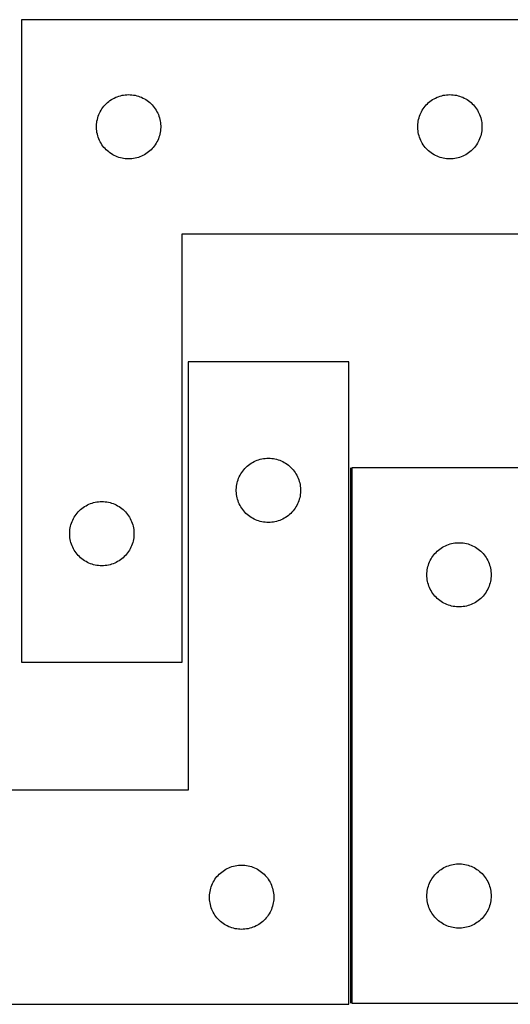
# Model space of a CAD drawing. Header units: millimetres. Extents: x 7 to 1488, y 8 to 469.
# Tile 5 of 6: x 973 to 1203, y 8 to 468. Entities that reach past the tile are written whole.
import ezdxf

# ---------------------------------------------------------------- set-up
doc = ezdxf.new("R2010")
doc.units = ezdxf.units.MM
doc.layers.add('COMMON', color=5, linetype='CONTINUOUS', true_color=0x0000ff)
doc.layers.add('CUT', color=7, linetype='CONTINUOUS', true_color=0x000000)

msp = doc.modelspace()

# ---------------------------------------------------------------- linework, layer by layer
at = {"layer": 'COMMON'}
msp.add_line((1127.828705, 258.287139), (1127.828705, 8.287139), dxfattribs=at)
at = {"layer": 'CUT'}
for p, q in [((974.299917, 467.502953), (974.299917, 167.502953)), ((1224.299917, 467.502953), (974.299917, 467.502953)), ((1021.231636, 432.185788), (1021.991558, 432.324271)), ((1021.991558, 432.324271), (1022.757602, 432.423451)), ((1022.757602, 432.423451), (1023.527736, 432.483064)), ((1023.527736, 432.483064), (1024.299917, 432.502953)), ((1024.299917, 432.502953), (1025.072098, 432.483064)), ((1025.072098, 432.483064), (1025.842232, 432.423451)), ((1025.842232, 432.423451), (1026.608276, 432.324271)), ((1026.608276, 432.324271), (1027.368198, 432.185788)), ((1171.231636, 432.185788), (1171.991558, 432.324271)), ((1171.991558, 432.324271), (1172.757602, 432.423451)), ((1172.757602, 432.423451), (1173.527736, 432.483064)), ((1173.527736, 432.483064), (1174.299917, 432.502953)), ((1174.299917, 432.502953), (1175.072098, 432.483064)), ((1175.072098, 432.483064), (1175.842232, 432.423451)), ((1175.842232, 432.423451), (1176.608276, 432.324271)), ((1176.608276, 432.324271), (1177.368198, 432.185788)), ((1012.78171, 427.11185), (1013.291637, 427.692053)), ((1013.291637, 427.692053), (1013.830755, 428.245235)), ((1013.830755, 428.245235), (1014.397635, 428.769932)), ((1014.397635, 428.769932), (1014.990775, 429.26475)), ((1014.990775, 429.26475), (1015.608601, 429.728378)), ((1015.608601, 429.728378), (1016.249474, 430.159586)), ((1016.249474, 430.159586), (1016.911696, 430.557231)), ((1016.911696, 430.557231), (1017.59351, 430.920259)), ((1017.59351, 430.920259), (1018.293108, 431.247706)), ((1018.293108, 431.247706), (1019.008636, 431.538705)), ((1019.008636, 431.538705), (1019.738195, 431.792483)), ((1019.738195, 431.792483), (1020.47985, 432.008368)), ((1020.47985, 432.008368), (1021.231636, 432.185788)), ((1027.368198, 432.185788), (1028.119984, 432.008368)), ((1028.119984, 432.008368), (1028.86164, 431.792483)), ((1028.86164, 431.792483), (1029.591198, 431.538705)), ((1029.591198, 431.538705), (1030.306726, 431.247706)), ((1030.306726, 431.247706), (1031.006324, 430.920259)), ((1031.006324, 430.920259), (1031.688138, 430.557231)), ((1031.688138, 430.557231), (1032.35036, 430.159586)), ((1032.35036, 430.159586), (1032.991234, 429.728378)), ((1032.991234, 429.728378), (1033.609059, 429.26475)), ((1033.609059, 429.26475), (1034.202199, 428.769932)), ((1034.202199, 428.769932), (1034.769079, 428.245235)), ((1034.769079, 428.245235), (1035.308198, 427.692053)), ((1035.308198, 427.692053), (1035.818124, 427.11185)), ((1162.78171, 427.11185), (1163.291637, 427.692053)), ((1163.291637, 427.692053), (1163.830755, 428.245235)), ((1163.830755, 428.245235), (1164.397635, 428.769932)), ((1164.397635, 428.769932), (1164.990775, 429.26475)), ((1164.990775, 429.26475), (1165.608601, 429.728378)), ((1165.608601, 429.728378), (1166.249474, 430.159586)), ((1166.249474, 430.159586), (1166.911696, 430.557231)), ((1166.911696, 430.557231), (1167.59351, 430.920259)), ((1167.59351, 430.920259), (1168.293108, 431.247706)), ((1168.293108, 431.247706), (1169.008636, 431.538705)), ((1169.008636, 431.538705), (1169.738195, 431.792483)), ((1169.738195, 431.792483), (1170.47985, 432.008368)), ((1170.47985, 432.008368), (1171.231636, 432.185788)), ((1177.368198, 432.185788), (1178.119984, 432.008368)), ((1178.119984, 432.008368), (1178.86164, 431.792483)), ((1178.86164, 431.792483), (1179.591198, 431.538705)), ((1179.591198, 431.538705), (1180.306726, 431.247706)), ((1180.306726, 431.247706), (1181.006324, 430.920259)), ((1181.006324, 430.920259), (1181.688138, 430.557231)), ((1181.688138, 430.557231), (1182.35036, 430.159586)), ((1182.35036, 430.159586), (1182.991234, 429.728378)), ((1182.991234, 429.728378), (1183.609059, 429.26475)), ((1183.609059, 429.26475), (1184.202199, 428.769932)), ((1184.202199, 428.769932), (1184.769079, 428.245235)), ((1184.769079, 428.245235), (1185.308198, 427.692053)), ((1185.308198, 427.692053), (1185.818124, 427.11185)), ((1010.132579, 422.431088), (1010.405058, 423.153871)), ((1010.405058, 423.153871), (1010.714383, 423.861668)), ((1010.714383, 423.861668), (1011.059735, 424.552604)), ((1011.059735, 424.552604), (1011.440198, 425.224845)), ((1011.440198, 425.224845), (1011.854762, 425.876608)), ((1011.854762, 425.876608), (1012.302328, 426.506167)), ((1012.302328, 426.506167), (1012.78171, 427.11185)), ((1035.818124, 427.11185), (1036.297506, 426.506167)), ((1036.297506, 426.506167), (1036.745072, 425.876608)), ((1036.745072, 425.876608), (1037.159636, 425.224845)), ((1037.159636, 425.224845), (1037.540099, 424.552604)), ((1037.540099, 424.552604), (1037.885451, 423.861668)), ((1037.885451, 423.861668), (1038.194777, 423.153871)), ((1038.194777, 423.153871), (1038.467255, 422.431088)), ((1160.132579, 422.431088), (1160.405058, 423.153871)), ((1160.405058, 423.153871), (1160.714383, 423.861668)), ((1160.714383, 423.861668), (1161.059735, 424.552604)), ((1161.059735, 424.552604), (1161.440198, 425.224845)), ((1161.440198, 425.224845), (1161.854762, 425.876608)), ((1161.854762, 425.876608), (1162.302328, 426.506167)), ((1162.302328, 426.506167), (1162.78171, 427.11185)), ((1185.818124, 427.11185), (1186.297506, 426.506167)), ((1186.297506, 426.506167), (1186.745072, 425.876608)), ((1186.745072, 425.876608), (1187.159636, 425.224845)), ((1187.159636, 425.224845), (1187.540099, 424.552604)), ((1187.540099, 424.552604), (1187.885451, 423.861668)), ((1187.885451, 423.861668), (1188.194777, 423.153871)), ((1188.194777, 423.153871), (1188.467255, 422.431088)), ((1009.30489, 417.889171), (1009.344654, 418.660584)), ((1009.344654, 418.660584), (1009.424077, 419.428928)), ((1009.424077, 419.428928), (1009.542948, 420.192164)), ((1009.542948, 420.192164), (1009.700951, 420.948269)), ((1009.700951, 420.948269), (1009.897669, 421.695237)), ((1009.897669, 421.695237), (1010.132579, 422.431088)), ((1038.467255, 422.431088), (1038.702165, 421.695237)), ((1038.702165, 421.695237), (1038.898883, 420.948269)), ((1038.898883, 420.948269), (1039.056886, 420.192164)), ((1039.056886, 420.192164), (1039.175757, 419.428928)), ((1039.175757, 419.428928), (1039.25518, 418.660584)), ((1039.25518, 418.660584), (1039.294944, 417.889171)), ((1159.30489, 417.889171), (1159.344654, 418.660584)), ((1159.344654, 418.660584), (1159.424077, 419.428928)), ((1159.424077, 419.428928), (1159.542948, 420.192164)), ((1159.542948, 420.192164), (1159.700951, 420.948269)), ((1159.700951, 420.948269), (1159.897669, 421.695237)), ((1159.897669, 421.695237), (1160.132579, 422.431088)), ((1188.467255, 422.431088), (1188.702165, 421.695237)), ((1188.702165, 421.695237), (1188.898883, 420.948269)), ((1188.898883, 420.948269), (1189.056886, 420.192164)), ((1189.056886, 420.192164), (1189.175757, 419.428928)), ((1189.175757, 419.428928), (1189.25518, 418.660584)), ((1189.25518, 418.660584), (1189.294944, 417.889171)), ((1009.30489, 417.116734), (1009.30489, 417.889171)), ((1009.344654, 416.345321), (1009.30489, 417.116734)), ((1009.424077, 415.576977), (1009.344654, 416.345321)), ((1009.542948, 414.813741), (1009.424077, 415.576977)), ((1009.700951, 414.057636), (1009.542948, 414.813741)), ((1009.897669, 413.310668), (1009.700951, 414.057636)), ((1038.898883, 414.057636), (1038.702165, 413.310668)), ((1039.056886, 414.813741), (1038.898883, 414.057636)), ((1039.175757, 415.576977), (1039.056886, 414.813741)), ((1039.25518, 416.345321), (1039.175757, 415.576977)), ((1039.294944, 417.116734), (1039.25518, 416.345321)), ((1039.294944, 417.889171), (1039.294944, 417.116734)), ((1159.30489, 417.116734), (1159.30489, 417.889171)), ((1159.344654, 416.345321), (1159.30489, 417.116734)), ((1159.424077, 415.576977), (1159.344654, 416.345321)), ((1159.542948, 414.813741), (1159.424077, 415.576977)), ((1159.700951, 414.057636), (1159.542948, 414.813741)), ((1159.897669, 413.310668), (1159.700951, 414.057636)), ((1188.898883, 414.057636), (1188.702165, 413.310668)), ((1189.056886, 414.813741), (1188.898883, 414.057636)), ((1189.175757, 415.576977), (1189.056886, 414.813741)), ((1189.25518, 416.345321), (1189.175757, 415.576977)), ((1189.294944, 417.116734), (1189.25518, 416.345321)), ((1189.294944, 417.889171), (1189.294944, 417.116734)), ((1010.132579, 412.574817), (1009.897669, 413.310668)), ((1010.405058, 411.852034), (1010.132579, 412.574817)), ((1010.714383, 411.144237), (1010.405058, 411.852034)), ((1011.059735, 410.453301), (1010.714383, 411.144237)), ((1011.440198, 409.781061), (1011.059735, 410.453301)), ((1011.854762, 409.129297), (1011.440198, 409.781061)), ((1037.159636, 409.781061), (1036.745072, 409.129297)), ((1037.540099, 410.453301), (1037.159636, 409.781061)), ((1037.885451, 411.144237), (1037.540099, 410.453301)), ((1038.194777, 411.852034), (1037.885451, 411.144237)), ((1038.467255, 412.574817), (1038.194777, 411.852034)), ((1038.702165, 413.310668), (1038.467255, 412.574817)), ((1160.132579, 412.574817), (1159.897669, 413.310668)), ((1160.405058, 411.852034), (1160.132579, 412.574817)), ((1160.714383, 411.144237), (1160.405058, 411.852034)), ((1161.059735, 410.453301), (1160.714383, 411.144237)), ((1161.440198, 409.781061), (1161.059735, 410.453301)), ((1161.854762, 409.129297), (1161.440198, 409.781061)), ((1187.159636, 409.781061), (1186.745072, 409.129297)), ((1187.540099, 410.453301), (1187.159636, 409.781061)), ((1187.885451, 411.144237), (1187.540099, 410.453301)), ((1188.194777, 411.852034), (1187.885451, 411.144237)), ((1188.467255, 412.574817), (1188.194777, 411.852034)), ((1188.702165, 413.310668), (1188.467255, 412.574817)), ((1012.302328, 408.499738), (1011.854762, 409.129297)), ((1012.78171, 407.894055), (1012.302328, 408.499738)), ((1013.291637, 407.313852), (1012.78171, 407.894055)), ((1013.830755, 406.76067), (1013.291637, 407.313852)), ((1014.397635, 406.235974), (1013.830755, 406.76067)), ((1014.990775, 405.741155), (1014.397635, 406.235974)), ((1015.608601, 405.277527), (1014.990775, 405.741155)), ((1016.249474, 404.846319), (1015.608601, 405.277527)), ((1016.911696, 404.448674), (1016.249474, 404.846319)), ((1032.35036, 404.846319), (1031.688138, 404.448674)), ((1032.991234, 405.277527), (1032.35036, 404.846319)), ((1033.609059, 405.741155), (1032.991234, 405.277527)), ((1034.202199, 406.235974), (1033.609059, 405.741155)), ((1034.769079, 406.76067), (1034.202199, 406.235974)), ((1035.308198, 407.313852), (1034.769079, 406.76067)), ((1035.818124, 407.894055), (1035.308198, 407.313852)), ((1036.297506, 408.499738), (1035.818124, 407.894055)), ((1036.745072, 409.129297), (1036.297506, 408.499738)), ((1162.302328, 408.499738), (1161.854762, 409.129297)), ((1162.78171, 407.894055), (1162.302328, 408.499738)), ((1163.291637, 407.313852), (1162.78171, 407.894055)), ((1163.830755, 406.76067), (1163.291637, 407.313852)), ((1164.397635, 406.235974), (1163.830755, 406.76067)), ((1164.990775, 405.741155), (1164.397635, 406.235974)), ((1165.608601, 405.277527), (1164.990775, 405.741155)), ((1166.249474, 404.846319), (1165.608601, 405.277527)), ((1166.911696, 404.448674), (1166.249474, 404.846319)), ((1182.35036, 404.846319), (1181.688138, 404.448674)), ((1182.991234, 405.277527), (1182.35036, 404.846319)), ((1183.609059, 405.741155), (1182.991234, 405.277527)), ((1184.202199, 406.235974), (1183.609059, 405.741155)), ((1184.769079, 406.76067), (1184.202199, 406.235974)), ((1185.308198, 407.313852), (1184.769079, 406.76067)), ((1185.818124, 407.894055), (1185.308198, 407.313852)), ((1186.297506, 408.499738), (1185.818124, 407.894055)), ((1186.745072, 409.129297), (1186.297506, 408.499738)), ((1017.59351, 404.085646), (1016.911696, 404.448674)), ((1018.293108, 403.758199), (1017.59351, 404.085646)), ((1019.008636, 403.4672), (1018.293108, 403.758199)), ((1019.738195, 403.213422), (1019.008636, 403.4672)), ((1020.47985, 402.997537), (1019.738195, 403.213422)), ((1021.231636, 402.820117), (1020.47985, 402.997537)), ((1021.991558, 402.681634), (1021.231636, 402.820117)), ((1022.757602, 402.582454), (1021.991558, 402.681634)), ((1023.527736, 402.522841), (1022.757602, 402.582454)), ((1024.299917, 402.502953), (1023.527736, 402.522841)), ((1025.072098, 402.522841), (1024.299917, 402.502953)), ((1025.842232, 402.582454), (1025.072098, 402.522841)), ((1026.608276, 402.681634), (1025.842232, 402.582454)), ((1027.368198, 402.820117), (1026.608276, 402.681634)), ((1028.119984, 402.997537), (1027.368198, 402.820117)), ((1028.86164, 403.213422), (1028.119984, 402.997537)), ((1029.591198, 403.4672), (1028.86164, 403.213422)), ((1030.306726, 403.758199), (1029.591198, 403.4672)), ((1031.006324, 404.085646), (1030.306726, 403.758199)), ((1031.688138, 404.448674), (1031.006324, 404.085646)), ((1167.59351, 404.085646), (1166.911696, 404.448674)), ((1168.293108, 403.758199), (1167.59351, 404.085646)), ((1169.008636, 403.4672), (1168.293108, 403.758199)), ((1169.738195, 403.213422), (1169.008636, 403.4672)), ((1170.47985, 402.997537), (1169.738195, 403.213422)), ((1171.231636, 402.820117), (1170.47985, 402.997537)), ((1171.991558, 402.681634), (1171.231636, 402.820117)), ((1172.757602, 402.582454), (1171.991558, 402.681634)), ((1173.527736, 402.522841), (1172.757602, 402.582454)), ((1174.299917, 402.502953), (1173.527736, 402.522841)), ((1175.072098, 402.522841), (1174.299917, 402.502953)), ((1175.842232, 402.582454), (1175.072098, 402.522841)), ((1176.608276, 402.681634), (1175.842232, 402.582454)), ((1177.368198, 402.820117), (1176.608276, 402.681634)), ((1178.119984, 402.997537), (1177.368198, 402.820117)), ((1178.86164, 403.213422), (1178.119984, 402.997537)), ((1179.591198, 403.4672), (1178.86164, 403.213422)), ((1180.306726, 403.758199), (1179.591198, 403.4672)), ((1181.006324, 404.085646), (1180.306726, 403.758199)), ((1181.688138, 404.448674), (1181.006324, 404.085646)), ((1049.299917, 167.502953), (1049.299917, 367.502953)), ((1049.299917, 367.502953), (1224.299917, 367.502953)), ((1127.078705, 307.718049), (1052.078705, 307.718049)), ((1052.078705, 307.718049), (1052.078705, 107.718049)), ((1127.078705, 7.718049), (1127.078705, 307.718049)), ((1085.016982, 262.007579), (1085.758638, 262.223464)), ((1085.758638, 262.223464), (1086.510424, 262.400884)), ((1086.510424, 262.400884), (1087.270346, 262.539367)), ((1087.270346, 262.539367), (1088.03639, 262.638547)), ((1088.03639, 262.638547), (1088.806523, 262.69816)), ((1088.806523, 262.69816), (1089.578705, 262.718049)), ((1089.578705, 262.718049), (1090.350886, 262.69816)), ((1090.350886, 262.69816), (1091.121019, 262.638547)), ((1091.121019, 262.638547), (1091.887063, 262.539367)), ((1091.887063, 262.539367), (1092.646986, 262.400884)), ((1092.646986, 262.400884), (1093.398771, 262.223464)), ((1093.398771, 262.223464), (1094.140427, 262.007579)), ((1078.060498, 257.326946), (1078.570424, 257.907149)), ((1078.570424, 257.907149), (1079.109542, 258.460331)), ((1079.109542, 258.460331), (1079.676423, 258.985027)), ((1079.676423, 258.985027), (1080.269562, 259.479846)), ((1080.269562, 259.479846), (1080.887388, 259.943474)), ((1080.887388, 259.943474), (1081.528262, 260.374682)), ((1081.528262, 260.374682), (1082.190484, 260.772327)), ((1082.190484, 260.772327), (1082.872298, 261.135355)), ((1082.872298, 261.135355), (1083.571896, 261.462802)), ((1083.571896, 261.462802), (1084.287423, 261.753801)), ((1084.287423, 261.753801), (1085.016982, 262.007579)), ((1094.140427, 262.007579), (1094.869986, 261.753801)), ((1094.869986, 261.753801), (1095.585513, 261.462802)), ((1095.585513, 261.462802), (1096.285111, 261.135355)), ((1096.285111, 261.135355), (1096.966926, 260.772327)), ((1096.966926, 260.772327), (1097.629147, 260.374682)), ((1097.629147, 260.374682), (1098.270021, 259.943474)), ((1098.270021, 259.943474), (1098.887847, 259.479846)), ((1098.887847, 259.479846), (1099.480986, 258.985027)), ((1099.480986, 258.985027), (1100.047867, 258.460331)), ((1100.047867, 258.460331), (1100.586985, 257.907149)), ((1100.586985, 257.907149), (1101.096911, 257.326946)), ((1228.578706, 258.287139), (1128.578706, 258.287139)), ((1128.578706, 258.287139), (1128.578706, 8.287139)), ((1075.411366, 252.646184), (1075.683845, 253.368967)), ((1075.683845, 253.368967), (1075.993171, 254.076764)), ((1075.993171, 254.076764), (1076.338523, 254.7677)), ((1076.338523, 254.7677), (1076.718985, 255.439941)), ((1076.718985, 255.439941), (1077.133549, 256.091704)), ((1077.133549, 256.091704), (1077.581116, 256.721263)), ((1077.581116, 256.721263), (1078.060498, 257.326946)), ((1101.096911, 257.326946), (1101.576293, 256.721263)), ((1101.576293, 256.721263), (1102.02386, 256.091704)), ((1102.02386, 256.091704), (1102.438424, 255.439941)), ((1102.438424, 255.439941), (1102.818887, 254.7677)), ((1102.818887, 254.7677), (1103.164238, 254.076764)), ((1103.164238, 254.076764), (1103.473564, 253.368967)), ((1103.473564, 253.368967), (1103.746043, 252.646184)), ((1074.583678, 248.104267), (1074.623442, 248.87568)), ((1074.623442, 248.87568), (1074.702864, 249.644024)), ((1074.702864, 249.644024), (1074.821735, 250.40726)), ((1074.821735, 250.40726), (1074.979739, 251.163365)), ((1074.979739, 251.163365), (1075.176456, 251.910333)), ((1075.176456, 251.910333), (1075.411366, 252.646184)), ((1103.746043, 252.646184), (1103.980953, 251.910333)), ((1103.980953, 251.910333), (1104.17767, 251.163365)), ((1104.17767, 251.163365), (1104.335674, 250.40726)), ((1104.335674, 250.40726), (1104.454545, 249.644024)), ((1104.454545, 249.644024), (1104.533967, 248.87568)), ((1104.533967, 248.87568), (1104.573732, 248.104267)), ((1074.583678, 247.33183), (1074.583678, 248.104267)), ((1074.623442, 246.560417), (1074.583678, 247.33183)), ((1074.702864, 245.792073), (1074.623442, 246.560417)), ((1074.821735, 245.028837), (1074.702864, 245.792073)), ((1074.979739, 244.272732), (1074.821735, 245.028837)), ((1075.176456, 243.525764), (1074.979739, 244.272732)), ((1104.17767, 244.272732), (1103.980953, 243.525764)), ((1104.335674, 245.028837), (1104.17767, 244.272732)), ((1104.454545, 245.792073), (1104.335674, 245.028837)), ((1104.533967, 246.560417), (1104.454545, 245.792073)), ((1104.573732, 247.33183), (1104.533967, 246.560417)), ((1104.573732, 248.104267), (1104.573732, 247.33183)), ((1001.897635, 238.769932), (1002.490775, 239.26475)), ((1002.490775, 239.26475), (1003.108601, 239.728378)), ((1003.108601, 239.728378), (1003.749474, 240.159586)), ((1003.749474, 240.159586), (1004.411696, 240.557231)), ((1004.411696, 240.557231), (1005.09351, 240.920259)), ((1005.09351, 240.920259), (1005.793108, 241.247706)), ((1005.793108, 241.247706), (1006.508636, 241.538705)), ((1006.508636, 241.538705), (1007.238195, 241.792483)), ((1007.238195, 241.792483), (1007.97985, 242.008368)), ((1007.97985, 242.008368), (1008.731636, 242.185788)), ((1008.731636, 242.185788), (1009.491558, 242.324271)), ((1009.491558, 242.324271), (1010.257602, 242.423451)), ((1010.257602, 242.423451), (1011.027736, 242.483064)), ((1011.027736, 242.483064), (1011.799917, 242.502953)), ((1011.799917, 242.502953), (1012.572098, 242.483064)), ((1012.572098, 242.483064), (1013.342232, 242.423451)), ((1013.342232, 242.423451), (1014.108276, 242.324271)), ((1014.108276, 242.324271), (1014.868198, 242.185788)), ((1014.868198, 242.185788), (1015.619984, 242.008368)), ((1015.619984, 242.008368), (1016.36164, 241.792483)), ((1016.36164, 241.792483), (1017.091198, 241.538705)), ((1017.091198, 241.538705), (1017.806726, 241.247706)), ((1017.806726, 241.247706), (1018.506324, 240.920259)), ((1018.506324, 240.920259), (1019.188138, 240.557231)), ((1019.188138, 240.557231), (1019.85036, 240.159586)), ((1019.85036, 240.159586), (1020.491234, 239.728378)), ((1020.491234, 239.728378), (1021.109059, 239.26475)), ((1021.109059, 239.26475), (1021.702199, 238.769932)), ((1075.411366, 242.789913), (1075.176456, 243.525764)), ((1075.683845, 242.06713), (1075.411366, 242.789913)), ((1075.993171, 241.359333), (1075.683845, 242.06713)), ((1076.338523, 240.668397), (1075.993171, 241.359333)), ((1076.718985, 239.996156), (1076.338523, 240.668397)), ((1077.133549, 239.344393), (1076.718985, 239.996156)), ((1077.581116, 238.714834), (1077.133549, 239.344393)), ((1102.02386, 239.344393), (1101.576293, 238.714834)), ((1102.438424, 239.996156), (1102.02386, 239.344393)), ((1102.818887, 240.668397), (1102.438424, 239.996156)), ((1103.164238, 241.359333), (1102.818887, 240.668397)), ((1103.473564, 242.06713), (1103.164238, 241.359333)), ((1103.746043, 242.789913), (1103.473564, 242.06713)), ((1103.980953, 243.525764), (1103.746043, 242.789913)), ((998.214383, 233.861668), (998.559735, 234.552604)), ((998.559735, 234.552604), (998.940198, 235.224845)), ((998.940198, 235.224845), (999.354762, 235.876608)), ((999.354762, 235.876608), (999.802328, 236.506167)), ((999.802328, 236.506167), (1000.28171, 237.11185)), ((1000.28171, 237.11185), (1000.791637, 237.692053)), ((1000.791637, 237.692053), (1001.330755, 238.245235)), ((1001.330755, 238.245235), (1001.897635, 238.769932)), ((1021.702199, 238.769932), (1022.269079, 238.245235)), ((1022.269079, 238.245235), (1022.808198, 237.692053)), ((1022.808198, 237.692053), (1023.318124, 237.11185)), ((1023.318124, 237.11185), (1023.797506, 236.506167)), ((1023.797506, 236.506167), (1024.245072, 235.876608)), ((1024.245072, 235.876608), (1024.659636, 235.224845)), ((1024.659636, 235.224845), (1025.040099, 234.552604)), ((1025.040099, 234.552604), (1025.385451, 233.861668)), ((1078.060498, 238.109151), (1077.581116, 238.714834)), ((1078.570424, 237.528948), (1078.060498, 238.109151)), ((1079.109542, 236.975766), (1078.570424, 237.528948)), ((1079.676423, 236.45107), (1079.109542, 236.975766)), ((1080.269562, 235.956251), (1079.676423, 236.45107)), ((1080.887388, 235.492623), (1080.269562, 235.956251)), ((1081.528262, 235.061415), (1080.887388, 235.492623)), ((1082.190484, 234.66377), (1081.528262, 235.061415)), ((1082.872298, 234.300742), (1082.190484, 234.66377)), ((1096.966926, 234.66377), (1096.285111, 234.300742)), ((1097.629147, 235.061415), (1096.966926, 234.66377)), ((1098.270021, 235.492623), (1097.629147, 235.061415)), ((1098.887847, 235.956251), (1098.270021, 235.492623)), ((1099.480986, 236.45107), (1098.887847, 235.956251)), ((1100.047867, 236.975766), (1099.480986, 236.45107)), ((1100.586985, 237.528948), (1100.047867, 236.975766)), ((1101.096911, 238.109151), (1100.586985, 237.528948)), ((1101.576293, 238.714834), (1101.096911, 238.109151)), ((996.924077, 229.428928), (997.042948, 230.192164)), ((997.042948, 230.192164), (997.200951, 230.948269)), ((997.200951, 230.948269), (997.397669, 231.695237)), ((997.397669, 231.695237), (997.632579, 232.431088)), ((997.632579, 232.431088), (997.905058, 233.153871)), ((997.905058, 233.153871), (998.214383, 233.861668)), ((1025.385451, 233.861668), (1025.694777, 233.153871)), ((1025.694777, 233.153871), (1025.967255, 232.431088)), ((1025.967255, 232.431088), (1026.202165, 231.695237)), ((1026.202165, 231.695237), (1026.398883, 230.948269)), ((1026.398883, 230.948269), (1026.556886, 230.192164)), ((1026.556886, 230.192164), (1026.675757, 229.428928)), ((1083.571896, 233.973295), (1082.872298, 234.300742)), ((1084.287423, 233.682296), (1083.571896, 233.973295)), ((1085.016982, 233.428518), (1084.287423, 233.682296)), ((1085.758638, 233.212633), (1085.016982, 233.428518)), ((1086.510424, 233.035213), (1085.758638, 233.212633)), ((1087.270346, 232.89673), (1086.510424, 233.035213)), ((1088.03639, 232.79755), (1087.270346, 232.89673)), ((1088.806523, 232.737937), (1088.03639, 232.79755)), ((1089.578705, 232.718049), (1088.806523, 232.737937)), ((1090.350886, 232.737937), (1089.578705, 232.718049)), ((1091.121019, 232.79755), (1090.350886, 232.737937)), ((1091.887063, 232.89673), (1091.121019, 232.79755)), ((1092.646986, 233.035213), (1091.887063, 232.89673)), ((1093.398771, 233.212633), (1092.646986, 233.035213)), ((1094.140427, 233.428518), (1093.398771, 233.212633)), ((1094.869986, 233.682296), (1094.140427, 233.428518)), ((1095.585513, 233.973295), (1094.869986, 233.682296)), ((1096.285111, 234.300742), (1095.585513, 233.973295)), ((996.80489, 227.889171), (996.844654, 228.660584)), ((996.80489, 227.116734), (996.80489, 227.889171)), ((996.844654, 226.345321), (996.80489, 227.116734)), ((996.844654, 228.660584), (996.924077, 229.428928)), ((996.924077, 225.576977), (996.844654, 226.345321)), ((997.042948, 224.813741), (996.924077, 225.576977)), ((1026.675757, 225.576977), (1026.556886, 224.813741)), ((1026.675757, 229.428928), (1026.75518, 228.660584)), ((1026.75518, 226.345321), (1026.675757, 225.576977)), ((1026.75518, 228.660584), (1026.794944, 227.889171)), ((1026.794944, 227.116734), (1026.75518, 226.345321)), ((1026.794944, 227.889171), (1026.794944, 227.116734)), ((997.200951, 224.057636), (997.042948, 224.813741)), ((997.397669, 223.310668), (997.200951, 224.057636)), ((997.632579, 222.574817), (997.397669, 223.310668)), ((997.905058, 221.852034), (997.632579, 222.574817)), ((998.214383, 221.144237), (997.905058, 221.852034)), ((998.559735, 220.453301), (998.214383, 221.144237)), ((1025.385451, 221.144237), (1025.040099, 220.453301)), ((1025.694777, 221.852034), (1025.385451, 221.144237)), ((1025.967255, 222.574817), (1025.694777, 221.852034)), ((1026.202165, 223.310668), (1025.967255, 222.574817)), ((1026.398883, 224.057636), (1026.202165, 223.310668)), ((1026.556886, 224.813741), (1026.398883, 224.057636)), ((1169.575491, 220.284728), (1170.20505, 220.732294)), ((1170.20505, 220.732294), (1170.856814, 221.146858)), ((1170.856814, 221.146858), (1171.529054, 221.527321)), ((1171.529054, 221.527321), (1172.21999, 221.872673)), ((1172.21999, 221.872673), (1172.927787, 222.181999)), ((1172.927787, 222.181999), (1173.65057, 222.454477)), ((1173.65057, 222.454477), (1174.386421, 222.689387)), ((1174.386421, 222.689387), (1175.133389, 222.886105)), ((1175.133389, 222.886105), (1175.889494, 223.044108)), ((1175.889494, 223.044108), (1176.65273, 223.162979)), ((1176.65273, 223.162979), (1177.421074, 223.242402)), ((1177.421074, 223.242402), (1178.192487, 223.282166)), ((1178.192487, 223.282166), (1178.964924, 223.282166)), ((1178.964924, 223.282166), (1179.736337, 223.242402)), ((1179.736337, 223.242402), (1180.504681, 223.162979)), ((1180.504681, 223.162979), (1181.267917, 223.044108)), ((1181.267917, 223.044108), (1182.024022, 222.886105)), ((1182.024022, 222.886105), (1182.77099, 222.689387)), ((1182.77099, 222.689387), (1183.506841, 222.454477)), ((1183.506841, 222.454477), (1184.229624, 222.181999)), ((1184.229624, 222.181999), (1184.937421, 221.872673)), ((1184.937421, 221.872673), (1185.628357, 221.527321)), ((1185.628357, 221.527321), (1186.300598, 221.146858)), ((1186.300598, 221.146858), (1186.952361, 220.732294)), ((1186.952361, 220.732294), (1187.58192, 220.284728)), ((998.940198, 219.781061), (998.559735, 220.453301)), ((999.354762, 219.129297), (998.940198, 219.781061)), ((999.802328, 218.499738), (999.354762, 219.129297)), ((1000.28171, 217.894055), (999.802328, 218.499738)), ((1000.791637, 217.313852), (1000.28171, 217.894055)), ((1001.330755, 216.76067), (1000.791637, 217.313852)), ((1001.897635, 216.235974), (1001.330755, 216.76067)), ((1002.490775, 215.741155), (1001.897635, 216.235974)), ((1021.702199, 216.235974), (1021.109059, 215.741155)), ((1022.269079, 216.76067), (1021.702199, 216.235974)), ((1022.808198, 217.313852), (1022.269079, 216.76067)), ((1023.318124, 217.894055), (1022.808198, 217.313852)), ((1023.797506, 218.499738), (1023.318124, 217.894055)), ((1024.245072, 219.129297), (1023.797506, 218.499738)), ((1024.659636, 219.781061), (1024.245072, 219.129297)), ((1025.040099, 220.453301), (1024.659636, 219.781061)), ((1165.524427, 215.67536), (1165.922072, 216.337582)), ((1165.922072, 216.337582), (1166.35328, 216.978456)), ((1166.35328, 216.978456), (1166.816908, 217.596281)), ((1166.816908, 217.596281), (1167.311727, 218.189421)), ((1167.311727, 218.189421), (1167.836423, 218.756301)), ((1167.836423, 218.756301), (1168.389605, 219.29542)), ((1168.389605, 219.29542), (1168.969808, 219.805346)), ((1168.969808, 219.805346), (1169.575491, 220.284728)), ((1187.58192, 220.284728), (1188.187603, 219.805346)), ((1188.187603, 219.805346), (1188.767806, 219.29542)), ((1188.767806, 219.29542), (1189.320988, 218.756301)), ((1189.320988, 218.756301), (1189.845684, 218.189421)), ((1189.845684, 218.189421), (1190.340503, 217.596281)), ((1190.340503, 217.596281), (1190.804131, 216.978456)), ((1190.804131, 216.978456), (1191.235339, 216.337582)), ((1191.235339, 216.337582), (1191.632984, 215.67536)), ((1003.108601, 215.277527), (1002.490775, 215.741155)), ((1003.749474, 214.846319), (1003.108601, 215.277527)), ((1004.411696, 214.448674), (1003.749474, 214.846319)), ((1005.09351, 214.085646), (1004.411696, 214.448674)), ((1005.793108, 213.758199), (1005.09351, 214.085646)), ((1006.508636, 213.4672), (1005.793108, 213.758199)), ((1007.238195, 213.213422), (1006.508636, 213.4672)), ((1007.97985, 212.997537), (1007.238195, 213.213422)), ((1008.731636, 212.820117), (1007.97985, 212.997537)), ((1009.491558, 212.681634), (1008.731636, 212.820117)), ((1010.257602, 212.582454), (1009.491558, 212.681634)), ((1011.027736, 212.522841), (1010.257602, 212.582454)), ((1011.799917, 212.502953), (1011.027736, 212.522841)), ((1012.572098, 212.522841), (1011.799917, 212.502953)), ((1013.342232, 212.582454), (1012.572098, 212.522841)), ((1014.108276, 212.681634), (1013.342232, 212.582454)), ((1014.868198, 212.820117), (1014.108276, 212.681634)), ((1015.619984, 212.997537), (1014.868198, 212.820117)), ((1016.36164, 213.213422), (1015.619984, 212.997537)), ((1017.091198, 213.4672), (1016.36164, 213.213422)), ((1017.806726, 213.758199), (1017.091198, 213.4672)), ((1018.506324, 214.085646), (1017.806726, 213.758199)), ((1019.188138, 214.448674), (1018.506324, 214.085646)), ((1019.85036, 214.846319), (1019.188138, 214.448674)), ((1020.491234, 215.277527), (1019.85036, 214.846319)), ((1021.109059, 215.741155), (1020.491234, 215.277527)), ((1163.89587, 211.35542), (1164.07329, 212.107206)), ((1164.07329, 212.107206), (1164.289175, 212.848862)), ((1164.289175, 212.848862), (1164.542953, 213.57842)), ((1164.542953, 213.57842), (1164.833952, 214.293948)), ((1164.833952, 214.293948), (1165.161399, 214.993546)), ((1165.161399, 214.993546), (1165.524427, 215.67536)), ((1191.632984, 215.67536), (1191.996012, 214.993546)), ((1191.996012, 214.993546), (1192.323459, 214.293948)), ((1192.323459, 214.293948), (1192.614458, 213.57842)), ((1192.614458, 213.57842), (1192.868236, 212.848862)), ((1192.868236, 212.848862), (1193.084121, 212.107206)), ((1193.084121, 212.107206), (1193.261541, 211.35542)), ((1163.578706, 208.287139), (1163.598594, 209.05932)), ((1163.598594, 207.514958), (1163.578706, 208.287139)), ((1163.598594, 209.05932), (1163.658207, 209.829454)), ((1163.658207, 206.744824), (1163.598594, 207.514958)), ((1163.658207, 209.829454), (1163.757387, 210.595498)), ((1163.757387, 210.595498), (1163.89587, 211.35542)), ((1193.261541, 211.35542), (1193.400024, 210.595498)), ((1193.400024, 210.595498), (1193.499204, 209.829454)), ((1193.499204, 209.829454), (1193.558817, 209.05932)), ((1193.558817, 207.514958), (1193.499204, 206.744824)), ((1193.558817, 209.05932), (1193.578706, 208.287139)), ((1193.578706, 208.287139), (1193.558817, 207.514958)), ((1163.757387, 205.97878), (1163.658207, 206.744824)), ((1163.89587, 205.218858), (1163.757387, 205.97878)), ((1164.07329, 204.467072), (1163.89587, 205.218858)), ((1164.289175, 203.725417), (1164.07329, 204.467072)), ((1164.542953, 202.995858), (1164.289175, 203.725417)), ((1164.833952, 202.28033), (1164.542953, 202.995858)), ((1192.614458, 202.995858), (1192.323459, 202.28033)), ((1192.868236, 203.725417), (1192.614458, 202.995858)), ((1193.084121, 204.467072), (1192.868236, 203.725417)), ((1193.261541, 205.218858), (1193.084121, 204.467072)), ((1193.400024, 205.97878), (1193.261541, 205.218858)), ((1193.499204, 206.744824), (1193.400024, 205.97878)), ((1165.161399, 201.580732), (1164.833952, 202.28033)), ((1165.524427, 200.898918), (1165.161399, 201.580732)), ((1165.922072, 200.236696), (1165.524427, 200.898918)), ((1166.35328, 199.595823), (1165.922072, 200.236696)), ((1166.816908, 198.977997), (1166.35328, 199.595823)), ((1167.311727, 198.384857), (1166.816908, 198.977997)), ((1167.836423, 197.817977), (1167.311727, 198.384857)), ((1168.389605, 197.278859), (1167.836423, 197.817977)), ((1189.320988, 197.817977), (1188.767806, 197.278859)), ((1189.845684, 198.384857), (1189.320988, 197.817977)), ((1190.340503, 198.977997), (1189.845684, 198.384857)), ((1190.804131, 199.595823), (1190.340503, 198.977997)), ((1191.235339, 200.236696), (1190.804131, 199.595823)), ((1191.632984, 200.898918), (1191.235339, 200.236696)), ((1191.996012, 201.580732), (1191.632984, 200.898918)), ((1192.323459, 202.28033), (1191.996012, 201.580732)), ((1168.969808, 196.768932), (1168.389605, 197.278859)), ((1169.575491, 196.28955), (1168.969808, 196.768932)), ((1170.20505, 195.841984), (1169.575491, 196.28955)), ((1170.856814, 195.42742), (1170.20505, 195.841984)), ((1171.529054, 195.046957), (1170.856814, 195.42742)), ((1172.21999, 194.701605), (1171.529054, 195.046957)), ((1172.927787, 194.39228), (1172.21999, 194.701605)), ((1173.65057, 194.119801), (1172.927787, 194.39228)), ((1174.386421, 193.884891), (1173.65057, 194.119801)), ((1175.133389, 193.688173), (1174.386421, 193.884891)), ((1175.889494, 193.53017), (1175.133389, 193.688173)), ((1176.65273, 193.411299), (1175.889494, 193.53017)), ((1177.421074, 193.331876), (1176.65273, 193.411299)), ((1178.192487, 193.292112), (1177.421074, 193.331876)), ((1178.964924, 193.292112), (1178.192487, 193.292112)), ((1179.736337, 193.331876), (1178.964924, 193.292112)), ((1180.504681, 193.411299), (1179.736337, 193.331876)), ((1181.267917, 193.53017), (1180.504681, 193.411299)), ((1182.024022, 193.688173), (1181.267917, 193.53017)), ((1182.77099, 193.884891), (1182.024022, 193.688173)), ((1183.506841, 194.119801), (1182.77099, 193.884891)), ((1184.229624, 194.39228), (1183.506841, 194.119801)), ((1184.937421, 194.701605), (1184.229624, 194.39228)), ((1185.628357, 195.046957), (1184.937421, 194.701605)), ((1186.300598, 195.42742), (1185.628357, 195.046957)), ((1186.952361, 195.841984), (1186.300598, 195.42742)), ((1187.58192, 196.28955), (1186.952361, 195.841984)), ((1188.187603, 196.768932), (1187.58192, 196.28955)), ((1188.767806, 197.278859), (1188.187603, 196.768932)), ((974.299917, 167.502953), (1049.299917, 167.502953)), ((1052.078705, 107.718049), (877.078705, 107.718049)), ((1066.609542, 68.460331), (1067.176423, 68.985027)), ((1067.176423, 68.985027), (1067.769562, 69.479846)), ((1067.769562, 69.479846), (1068.387388, 69.943474)), ((1068.387388, 69.943474), (1069.028262, 70.374682)), ((1069.028262, 70.374682), (1069.690484, 70.772327)), ((1069.690484, 70.772327), (1070.372298, 71.135355)), ((1070.372298, 71.135355), (1071.071896, 71.462802)), ((1071.071896, 71.462802), (1071.787423, 71.753801)), ((1071.787423, 71.753801), (1072.516982, 72.007579)), ((1072.516982, 72.007579), (1073.258638, 72.223464)), ((1073.258638, 72.223464), (1074.010424, 72.400884)), ((1074.010424, 72.400884), (1074.770346, 72.539367)), ((1074.770346, 72.539367), (1075.53639, 72.638547)), ((1075.53639, 72.638547), (1076.306523, 72.69816)), ((1076.306523, 72.69816), (1077.078705, 72.718049)), ((1077.078705, 72.718049), (1077.850886, 72.69816)), ((1077.850886, 72.69816), (1078.621019, 72.638547)), ((1078.621019, 72.638547), (1079.387063, 72.539367)), ((1079.387063, 72.539367), (1080.146986, 72.400884)), ((1080.146986, 72.400884), (1080.898771, 72.223464)), ((1080.898771, 72.223464), (1081.640427, 72.007579)), ((1081.640427, 72.007579), (1082.369986, 71.753801)), ((1082.369986, 71.753801), (1083.085513, 71.462802)), ((1083.085513, 71.462802), (1083.785111, 71.135355)), ((1083.785111, 71.135355), (1084.466926, 70.772327)), ((1084.466926, 70.772327), (1085.129147, 70.374682)), ((1085.129147, 70.374682), (1085.770021, 69.943474)), ((1085.770021, 69.943474), (1086.387847, 69.479846)), ((1086.387847, 69.479846), (1086.980986, 68.985027)), ((1086.980986, 68.985027), (1087.547867, 68.460331)), ((1167.836423, 68.756301), (1168.389605, 69.29542)), ((1168.389605, 69.29542), (1168.969808, 69.805346)), ((1168.969808, 69.805346), (1169.575491, 70.284728)), ((1169.575491, 70.284728), (1170.20505, 70.732294)), ((1170.20505, 70.732294), (1170.856814, 71.146858)), ((1170.856814, 71.146858), (1171.529054, 71.527321)), ((1171.529054, 71.527321), (1172.21999, 71.872673)), ((1172.21999, 71.872673), (1172.927787, 72.181999)), ((1172.927787, 72.181999), (1173.65057, 72.454477)), ((1173.65057, 72.454477), (1174.386421, 72.689387)), ((1174.386421, 72.689387), (1175.133389, 72.886105)), ((1175.133389, 72.886105), (1175.889494, 73.044108)), ((1175.889494, 73.044108), (1176.65273, 73.162979)), ((1176.65273, 73.162979), (1177.421074, 73.242402)), ((1177.421074, 73.242402), (1178.192487, 73.282166)), ((1178.192487, 73.282166), (1178.964924, 73.282166)), ((1178.964924, 73.282166), (1179.736337, 73.242402)), ((1179.736337, 73.242402), (1180.504681, 73.162979)), ((1180.504681, 73.162979), (1181.267917, 73.044108)), ((1181.267917, 73.044108), (1182.024022, 72.886105)), ((1182.024022, 72.886105), (1182.77099, 72.689387)), ((1182.77099, 72.689387), (1183.506841, 72.454477)), ((1183.506841, 72.454477), (1184.229624, 72.181999)), ((1184.229624, 72.181999), (1184.937421, 71.872673)), ((1184.937421, 71.872673), (1185.628357, 71.527321)), ((1185.628357, 71.527321), (1186.300598, 71.146858)), ((1186.300598, 71.146858), (1186.952361, 70.732294)), ((1186.952361, 70.732294), (1187.58192, 70.284728)), ((1187.58192, 70.284728), (1188.187603, 69.805346)), ((1188.187603, 69.805346), (1188.767806, 69.29542)), ((1188.767806, 69.29542), (1189.320988, 68.756301)), ((1063.493171, 64.076764), (1063.838523, 64.7677)), ((1063.838523, 64.7677), (1064.218985, 65.439941)), ((1064.218985, 65.439941), (1064.633549, 66.091704)), ((1064.633549, 66.091704), (1065.081116, 66.721263)), ((1065.081116, 66.721263), (1065.560498, 67.326946)), ((1065.560498, 67.326946), (1066.070424, 67.907149)), ((1066.070424, 67.907149), (1066.609542, 68.460331)), ((1087.547867, 68.460331), (1088.086985, 67.907149)), ((1088.086985, 67.907149), (1088.596911, 67.326946)), ((1088.596911, 67.326946), (1089.076293, 66.721263)), ((1089.076293, 66.721263), (1089.52386, 66.091704)), ((1089.52386, 66.091704), (1089.938424, 65.439941)), ((1089.938424, 65.439941), (1090.318887, 64.7677)), ((1090.318887, 64.7677), (1090.664238, 64.076764)), ((1164.833952, 64.293948), (1165.161399, 64.993546)), ((1165.161399, 64.993546), (1165.524427, 65.67536)), ((1165.524427, 65.67536), (1165.922072, 66.337582)), ((1165.922072, 66.337582), (1166.35328, 66.978456)), ((1166.35328, 66.978456), (1166.816908, 67.596281)), ((1166.816908, 67.596281), (1167.311727, 68.189421)), ((1167.311727, 68.189421), (1167.836423, 68.756301)), ((1189.320988, 68.756301), (1189.845684, 68.189421)), ((1189.845684, 68.189421), (1190.340503, 67.596281)), ((1190.340503, 67.596281), (1190.804131, 66.978456)), ((1190.804131, 66.978456), (1191.235339, 66.337582)), ((1191.235339, 66.337582), (1191.632984, 65.67536)), ((1191.632984, 65.67536), (1191.996012, 64.993546)), ((1191.996012, 64.993546), (1192.323459, 64.293948)), ((1062.202864, 59.644024), (1062.321735, 60.40726)), ((1062.321735, 60.40726), (1062.479739, 61.163365)), ((1062.479739, 61.163365), (1062.676456, 61.910333)), ((1062.676456, 61.910333), (1062.911366, 62.646184)), ((1062.911366, 62.646184), (1063.183845, 63.368967)), ((1063.183845, 63.368967), (1063.493171, 64.076764)), ((1090.664238, 64.076764), (1090.973564, 63.368967)), ((1090.973564, 63.368967), (1091.246043, 62.646184)), ((1091.246043, 62.646184), (1091.480953, 61.910333)), ((1091.480953, 61.910333), (1091.67767, 61.163365)), ((1091.67767, 61.163365), (1091.835674, 60.40726)), ((1091.835674, 60.40726), (1091.954545, 59.644024)), ((1163.598594, 59.05932), (1163.658207, 59.829454)), ((1163.658207, 59.829454), (1163.757387, 60.595498)), ((1163.757387, 60.595498), (1163.89587, 61.35542)), ((1163.89587, 61.35542), (1164.07329, 62.107206)), ((1164.07329, 62.107206), (1164.289175, 62.848862)), ((1164.289175, 62.848862), (1164.542953, 63.57842)), ((1164.542953, 63.57842), (1164.833952, 64.293948)), ((1192.323459, 64.293948), (1192.614458, 63.57842)), ((1192.614458, 63.57842), (1192.868236, 62.848862)), ((1192.868236, 62.848862), (1193.084121, 62.107206)), ((1193.084121, 62.107206), (1193.261541, 61.35542)), ((1193.261541, 61.35542), (1193.400024, 60.595498)), ((1193.400024, 60.595498), (1193.499204, 59.829454)), ((1193.499204, 59.829454), (1193.558817, 59.05932)), ((1062.083678, 58.104267), (1062.123442, 58.87568)), ((1062.083678, 57.33183), (1062.083678, 58.104267)), ((1062.123442, 56.560417), (1062.083678, 57.33183)), ((1062.123442, 58.87568), (1062.202864, 59.644024)), ((1062.202864, 55.792073), (1062.123442, 56.560417)), ((1062.321735, 55.028837), (1062.202864, 55.792073)), ((1091.954545, 55.792073), (1091.835674, 55.028837)), ((1091.954545, 59.644024), (1092.033967, 58.87568)), ((1092.033967, 56.560417), (1091.954545, 55.792073)), ((1092.033967, 58.87568), (1092.073732, 58.104267)), ((1092.073732, 57.33183), (1092.033967, 56.560417)), ((1092.073732, 58.104267), (1092.073732, 57.33183)), ((1163.578706, 58.287139), (1163.598594, 59.05932)), ((1163.598594, 57.514958), (1163.578706, 58.287139)), ((1163.658207, 56.744824), (1163.598594, 57.514958)), ((1163.757387, 55.97878), (1163.658207, 56.744824)), ((1163.89587, 55.218858), (1163.757387, 55.97878)), ((1164.07329, 54.467072), (1163.89587, 55.218858)), ((1193.261541, 55.218858), (1193.084121, 54.467072)), ((1193.400024, 55.97878), (1193.261541, 55.218858)), ((1193.499204, 56.744824), (1193.400024, 55.97878)), ((1193.558817, 57.514958), (1193.499204, 56.744824)), ((1193.558817, 59.05932), (1193.578706, 58.287139)), ((1193.578706, 58.287139), (1193.558817, 57.514958)), ((1062.479739, 54.272732), (1062.321735, 55.028837)), ((1062.676456, 53.525764), (1062.479739, 54.272732)), ((1062.911366, 52.789913), (1062.676456, 53.525764)), ((1063.183845, 52.06713), (1062.911366, 52.789913)), ((1063.493171, 51.359333), (1063.183845, 52.06713)), ((1063.838523, 50.668397), (1063.493171, 51.359333)), ((1064.218985, 49.996156), (1063.838523, 50.668397)), ((1090.318887, 50.668397), (1089.938424, 49.996156)), ((1090.664238, 51.359333), (1090.318887, 50.668397)), ((1090.973564, 52.06713), (1090.664238, 51.359333)), ((1091.246043, 52.789913), (1090.973564, 52.06713)), ((1091.480953, 53.525764), (1091.246043, 52.789913)), ((1091.67767, 54.272732), (1091.480953, 53.525764)), ((1091.835674, 55.028837), (1091.67767, 54.272732)), ((1164.289175, 53.725417), (1164.07329, 54.467072)), ((1164.542953, 52.995858), (1164.289175, 53.725417)), ((1164.833952, 52.28033), (1164.542953, 52.995858)), ((1165.161399, 51.580732), (1164.833952, 52.28033)), ((1165.524427, 50.898918), (1165.161399, 51.580732)), ((1165.922072, 50.236696), (1165.524427, 50.898918)), ((1191.632984, 50.898918), (1191.235339, 50.236696)), ((1191.996012, 51.580732), (1191.632984, 50.898918)), ((1192.323459, 52.28033), (1191.996012, 51.580732)), ((1192.614458, 52.995858), (1192.323459, 52.28033)), ((1192.868236, 53.725417), (1192.614458, 52.995858)), ((1193.084121, 54.467072), (1192.868236, 53.725417)), ((1064.633549, 49.344393), (1064.218985, 49.996156)), ((1065.081116, 48.714834), (1064.633549, 49.344393)), ((1065.560498, 48.109151), (1065.081116, 48.714834)), ((1066.070424, 47.528948), (1065.560498, 48.109151)), ((1066.609542, 46.975766), (1066.070424, 47.528948)), ((1067.176423, 46.45107), (1066.609542, 46.975766)), ((1067.769562, 45.956251), (1067.176423, 46.45107)), ((1086.980986, 46.45107), (1086.387847, 45.956251)), ((1087.547867, 46.975766), (1086.980986, 46.45107)), ((1088.086985, 47.528948), (1087.547867, 46.975766)), ((1088.596911, 48.109151), (1088.086985, 47.528948)), ((1089.076293, 48.714834), (1088.596911, 48.109151)), ((1089.52386, 49.344393), (1089.076293, 48.714834)), ((1089.938424, 49.996156), (1089.52386, 49.344393)), ((1166.35328, 49.595823), (1165.922072, 50.236696)), ((1166.816908, 48.977997), (1166.35328, 49.595823)), ((1167.311727, 48.384857), (1166.816908, 48.977997)), ((1167.836423, 47.817977), (1167.311727, 48.384857)), ((1168.389605, 47.278859), (1167.836423, 47.817977)), ((1168.969808, 46.768932), (1168.389605, 47.278859)), ((1169.575491, 46.28955), (1168.969808, 46.768932)), ((1170.20505, 45.841984), (1169.575491, 46.28955)), ((1187.58192, 46.28955), (1186.952361, 45.841984)), ((1188.187603, 46.768932), (1187.58192, 46.28955)), ((1188.767806, 47.278859), (1188.187603, 46.768932)), ((1189.320988, 47.817977), (1188.767806, 47.278859)), ((1189.845684, 48.384857), (1189.320988, 47.817977)), ((1190.340503, 48.977997), (1189.845684, 48.384857)), ((1190.804131, 49.595823), (1190.340503, 48.977997)), ((1191.235339, 50.236696), (1190.804131, 49.595823)), ((1068.387388, 45.492623), (1067.769562, 45.956251)), ((1069.028262, 45.061415), (1068.387388, 45.492623)), ((1069.690484, 44.66377), (1069.028262, 45.061415)), ((1070.372298, 44.300742), (1069.690484, 44.66377)), ((1071.071896, 43.973295), (1070.372298, 44.300742)), ((1071.787423, 43.682296), (1071.071896, 43.973295)), ((1072.516982, 43.428518), (1071.787423, 43.682296)), ((1073.258638, 43.212633), (1072.516982, 43.428518)), ((1074.010424, 43.035213), (1073.258638, 43.212633)), ((1074.770346, 42.89673), (1074.010424, 43.035213)), ((1075.53639, 42.79755), (1074.770346, 42.89673)), ((1076.306523, 42.737937), (1075.53639, 42.79755)), ((1077.078705, 42.718049), (1076.306523, 42.737937)), ((1077.850886, 42.737937), (1077.078705, 42.718049)), ((1078.621019, 42.79755), (1077.850886, 42.737937)), ((1079.387063, 42.89673), (1078.621019, 42.79755)), ((1080.146986, 43.035213), (1079.387063, 42.89673)), ((1080.898771, 43.212633), (1080.146986, 43.035213)), ((1081.640427, 43.428518), (1080.898771, 43.212633)), ((1082.369986, 43.682296), (1081.640427, 43.428518)), ((1083.085513, 43.973295), (1082.369986, 43.682296)), ((1083.785111, 44.300742), (1083.085513, 43.973295)), ((1084.466926, 44.66377), (1083.785111, 44.300742)), ((1085.129147, 45.061415), (1084.466926, 44.66377)), ((1085.770021, 45.492623), (1085.129147, 45.061415)), ((1086.387847, 45.956251), (1085.770021, 45.492623)), ((1170.856814, 45.42742), (1170.20505, 45.841984)), ((1171.529054, 45.046957), (1170.856814, 45.42742)), ((1172.21999, 44.701605), (1171.529054, 45.046957)), ((1172.927787, 44.39228), (1172.21999, 44.701605)), ((1173.65057, 44.119801), (1172.927787, 44.39228)), ((1174.386421, 43.884891), (1173.65057, 44.119801)), ((1175.133389, 43.688173), (1174.386421, 43.884891)), ((1175.889494, 43.53017), (1175.133389, 43.688173)), ((1176.65273, 43.411299), (1175.889494, 43.53017)), ((1177.421074, 43.331876), (1176.65273, 43.411299)), ((1178.192487, 43.292112), (1177.421074, 43.331876)), ((1178.964924, 43.292112), (1178.192487, 43.292112)), ((1179.736337, 43.331876), (1178.964924, 43.292112)), ((1180.504681, 43.411299), (1179.736337, 43.331876)), ((1181.267917, 43.53017), (1180.504681, 43.411299)), ((1182.024022, 43.688173), (1181.267917, 43.53017)), ((1182.77099, 43.884891), (1182.024022, 43.688173)), ((1183.506841, 44.119801), (1182.77099, 43.884891)), ((1184.229624, 44.39228), (1183.506841, 44.119801)), ((1184.937421, 44.701605), (1184.229624, 44.39228)), ((1185.628357, 45.046957), (1184.937421, 44.701605)), ((1186.300598, 45.42742), (1185.628357, 45.046957)), ((1186.952361, 45.841984), (1186.300598, 45.42742)), ((877.078705, 7.718049), (1127.078705, 7.718049)), ((1128.578706, 8.287139), (1428.578706, 8.287139))]:
    msp.add_line(p, q, dxfattribs=at)

doc.saveas('drawing.dxf')
